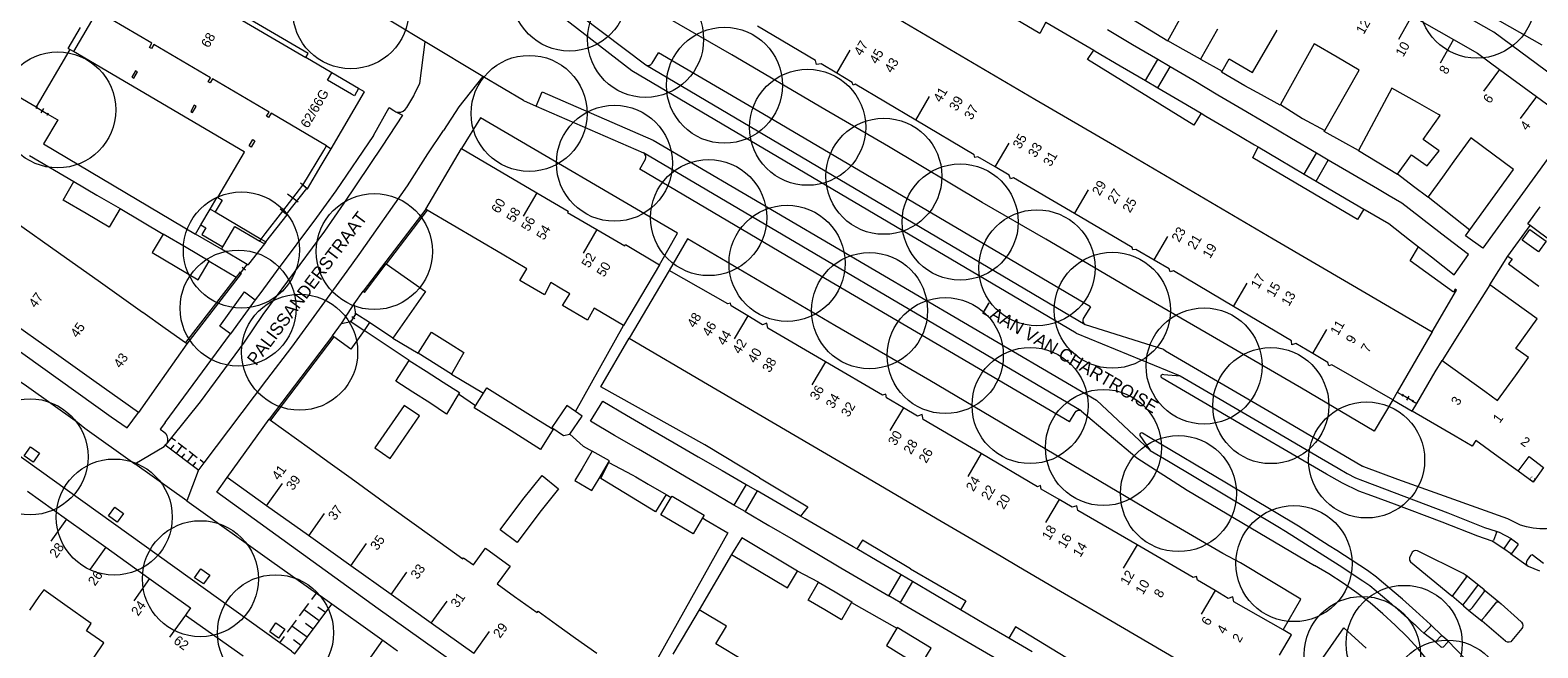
# Model space of a CAD drawing. Header units: metres. Extents: x 134994 to 136506, y 457393 to 459006.
# Tile 30 of 171: x 135553 to 135719, y 457507 to 457576. Entities that reach past the tile are written whole.
import ezdxf
from ezdxf.enums import TextEntityAlignment as Align

# ---------------------------------------------------------------- set-up
doc = ezdxf.new("R2010")
doc.units = ezdxf.units.M
for name, color, linetype, lineweight in [('B-WE-GR-BOOM-S', 250, 'Continuous', 13), ('B-WE-KG_BEBOUWING', 251, 'Continuous', 20), ('B-WE-KG_BEBOUWING TUSSENMUUR', 251, 'Continuous', 5), ('B-WE-KG_HUISNR', 251, 'Continuous', 5), ('B-WE-KG_ONDERGROND_REST', 251, 'Continuous', 5), ('B-WE-KG_STRAATNAAM', 251, 'Continuous', 5)]:
    doc.layers.add(name, color=color, linetype=linetype, lineweight=lineweight)
doc.styles.add('Styledgn000', font='dgn000.shx')

# ---------------------------------------------------------------- blocks, each defined once
blk = doc.blocks.new('SGR-BOOM_02')
blk.add_circle((0, 0), 6.4)

msp = doc.modelspace()

# ---------------------------------------------------------------- linework, layer by layer
at = {"layer": 'B-WE-KG_BEBOUWING', "flags": 128}
for points in [[(135571.81, 457554.05), (135572.36, 457553.73), (135571.92, 457552.98), (135574.22, 457551.64), (135575.29, 457553.43), (135575.56, 457553.88), (135578.29, 457552.27), (135578.82, 457551.96), (135577.05, 457549.7), (135577, 457549.62), (135576.9, 457549.67), (135574.06, 457551.36), (135571.22, 457553.04), (135571.81, 457554.05), (135572.83, 457555.79), (135573.37, 457555.47), (135578.45, 457552.48), (135578.98, 457552.17), (135581.32, 457555.17), (135581.25, 457555.22), (135583.49, 457558.06), (135583.54, 457558.03), (135583.56, 457558.03), (135585.06, 457560.59), (135586.16, 457562.45), (135589.83, 457568.72), (135589.2, 457569.09), (135588.73, 457568.27), (135588.4, 457568.46), (135585.76, 457570), (135586.23, 457570.83), (135583.39, 457572.51), (135583.64, 457572.93), (135563.92, 457584.48)], [(135683.9, 457575.63), (135682.02, 457572.33), (135682.02, 457572.32), (135680.13, 457573.37), (135678.44, 457574.33), (135681.82, 457580.5)], [(135570.72, 457579.93), (135583.39, 457572.51)], [(135583.49, 457558.06), (135583.06, 457558.42), (135585.35, 457562.25), (135585.64, 457562.76), (135579.54, 457566.36), (135579.27, 457565.9), (135579.05, 457566.03), (135579.32, 457566.48), (135573.07, 457570.15), (135572.81, 457569.7), (135572.6, 457569.83), (135572.86, 457570.27), (135566.6, 457573.94), (135566.34, 457573.5), (135566.13, 457573.62), (135566.39, 457574.07), (135560.35, 457577.6), (135557.74, 457573.16), (135557.36, 457573.37), (135557.33, 457573.39), (135557.15, 457573.49), (135558.52, 457575.82)], [(135646.26, 457578.19), (135655.02, 457573.05), (135663.77, 457567.92), (135672.54, 457562.79), (135681.3, 457557.65), (135690.05, 457552.52), (135698.81, 457547.39), (135707.59, 457542.24), (135703.71, 457535.59), (135703.23, 457534.76), (135696.52, 457538.63), (135696.18, 457538.52), (135696.08, 457538.89), (135694.41, 457539.88), (135692.56, 457540.98), (135692.1, 457540.84), (135692.08, 457541.27), (135685.67, 457545.05), (135679.05, 457548.97), (135678.69, 457548.86), (135678.58, 457549.22), (135676.91, 457550.17), (135674.89, 457551.32), (135674.57, 457551.28), (135674.48, 457551.55), (135668.14, 457555.29), (135661.42, 457559.25), (135661.09, 457559.14), (135660.95, 457559.53), (135659.39, 457560.44), (135657.47, 457561.55), (135657.13, 457561.49), (135657.08, 457561.78), (135650.64, 457565.6), (135643.97, 457569.55), (135643.73, 457569.47), (135643.62, 457569.76), (135641.92, 457570.78), (135640.22, 457571.79), (135639.68, 457571.72), (135639.58, 457572.17), (135633.17, 457575.95)], [(135705.34, 457577.09), (135709.93, 457574.48), (135712.59, 457572.97), (135715.01, 457571.2), (135719.08, 457568.21), (135722.94, 457565.37)], [(135664.99, 457576.4), (135667.63, 457574.85), (135670.28, 457573.3), (135670.41, 457573.22), (135673.19, 457571.59), (135675.97, 457569.96), (135677.33, 457569.17), (135679.97, 457567.61), (135682.11, 457566.35), (135682.61, 457566.05), (135685.25, 457564.5), (135688, 457562.88), (135688.39, 457562.65), (135690.74, 457561.27), (135693.48, 457559.65), (135694.78, 457558.88), (135697.48, 457557.29), (135700.04, 457555.79), (135700.18, 457555.71), (135702.8, 457554.19), (135705.08, 457552.41), (135706.07, 457551.64), (135707.51, 457550.51), (135710.02, 457548.55), (135711.57, 457550.77), (135709.12, 457552.66), (135706.68, 457554.55), (135706.19, 457554.93), (135704.23, 457556.43), (135702.85, 457557.27), (135701.54, 457558.03), (135698.83, 457559.61), (135696.12, 457561.18), (135694.82, 457561.95), (135692.08, 457563.56), (135689.34, 457565.18), (135686.6, 457566.8), (135683.96, 457568.36), (135681.32, 457569.92), (135678.67, 457571.47), (135677.32, 457572.27), (135674.55, 457573.91), (135671.77, 457575.54)], [(135722.98, 457564.99), (135713.17, 457551.48), (135711.25, 457552.85), (135711.72, 457553.5), (135716.55, 457560.16), (135714.28, 457561.83), (135711.83, 457563.63), (135709.98, 457561.09), (135708.73, 457559.31), (135707.14, 457557.16), (135707.1, 457557.11), (135705.52, 457558.29), (135703.74, 457559.63), (135705.3, 457561.79), (135707.01, 457560.56), (135708.36, 457562.22), (135706.58, 457563.46), (135708.46, 457566.1), (135708.29, 457566.22), (135705.95, 457567.53), (135703.13, 457569.11), (135699.44, 457562.26), (135697.74, 457563.21), (135695.68, 457564.36), (135695.73, 457564.44), (135699.54, 457571.12), (135697.11, 457572.53), (135694.56, 457574), (135690.86, 457567.32), (135690.82, 457567.26), (135688.76, 457568.39), (135686.93, 457569.39), (135684.36, 457570.88), (135684.43, 457571), (135685.2, 457572.35), (135687.78, 457570.86), (135690.48, 457575.53)], [(135573.66, 457557.05), (135576.61, 457562.08), (135576.59, 457562.11), (135557.74, 457573.16)], [(135585.64, 457562.76), (135586.16, 457562.45)], [(135572.83, 457555.79), (135573.6, 457557.09), (135573.66, 457557.05), (135574.14, 457556.77), (135573.37, 457555.47)], [(135578.29, 457552.27), (135578.45, 457552.48), (135578.9, 457553.06), (135580.83, 457555.55), (135581.25, 457555.22)], [(135723.76, 457549.99), (135718.39, 457553.97), (135718.11, 457554.18), (135719.49, 457556.04)], [(135551.44, 457554.32), (135556.09, 457551.02), (135560.73, 457547.72), (135565.38, 457544.42), (135565.39, 457544.41), (135567.88, 457542.65), (135570.1, 457541.07), (135570.27, 457540.95), (135566.82, 457536.08), (135564.91, 457533.37), (135560.01, 457536.85), (135555.36, 457540.16), (135550.71, 457543.46)], [(135719.32, 457551.07), (135717.52, 457552.35), (135718.35, 457553.53), (135720.15, 457552.24), (135719.32, 457551.07)], [(135574.06, 457551.36), (135574.22, 457551.64)], [(135717.06, 457526.88), (135718.27, 457528.5), (135719.87, 457527.28), (135718.7, 457525.68), (135717.06, 457526.88), (135714.86, 457528.49), (135712.4, 457530.28), (135711.99, 457529.65), (135710.11, 457530.75), (135705.36, 457533.51), (135705.87, 457534.37), (135707.9, 457537.85), (135708.68, 457539.09), (135713.38, 457535.71), (135714.79, 457534.69), (135716.76, 457537.42), (135718.2, 457539.42), (135716.82, 457540.42), (135719.17, 457543.69), (135713.95, 457547.45), (135715.94, 457550.61), (135716.39, 457550.27), (135716.01, 457549.75), (135719.33, 457547.28)], [(135590.39, 457543.27), (135588.89, 457544.25), (135588.7, 457545.33), (135589.69, 457546.73), (135589.85, 457546.61), (135592.25, 457549.75), (135596.58, 457546.7), (135592.97, 457541.57), (135590.39, 457543.27), (135589.8, 457542.42), (135588.33, 457540.33), (135586.47, 457541.71), (135586.31, 457541.83), (135587.3, 457543.17), (135588.34, 457543.41), (135589.8, 457542.42)], [(135690.73, 457506.62), (135692.07, 457508.84), (135691.14, 457509.38), (135685.71, 457512.5), (135685.6, 457513.03), (135685.1, 457512.86), (135683.64, 457513.73), (135681.69, 457514.89), (135681.6, 457515.27), (135681.23, 457515.16), (135675.04, 457518.76), (135668.5, 457522.55), (135668.39, 457523.08), (135667.89, 457522.92), (135666.43, 457523.77), (135664.48, 457524.92), (135664.39, 457525.31), (135664.04, 457525.18), (135657.85, 457528.83), (135651.44, 457532.6), (135651.33, 457533.13), (135650.83, 457532.96), (135649.27, 457533.89), (135647.41, 457534.99), (135647.33, 457535.37), (135646.95, 457535.26), (135640.68, 457538.94), (135634.33, 457542.67), (135634.22, 457543.2), (135633.72, 457543.03), (135632.11, 457544.01), (135630.29, 457545.11), (135630.22, 457545.43), (135629.91, 457545.34), (135623.45, 457549.03), (135619.03, 457541.54), (135627.67, 457536.48), (135636.26, 457531.45), (135644.86, 457526.41), (135653.45, 457521.38), (135660.04, 457517.52), (135661.98, 457516.38), (135666.61, 457513.67), (135670.64, 457511.31), (135679.24, 457506.27)], [(135587.3, 457543.17), (135588.7, 457545.33)], [(135590.98, 457529.46), (135592.67, 457528.3), (135595.91, 457532.99), (135594.23, 457534.15), (135590.98, 457529.46)], [(135601.89, 457506.78), (135597.2, 457510.13), (135592.77, 457513.29), (135588.34, 457516.45), (135583.67, 457519.78), (135579.05, 457523.08), (135574.7, 457526.18), (135579.33, 457532.64), (135579.49, 457532.52), (135583.78, 457529.42), (135586.06, 457527.78), (135588.36, 457526.12), (135592.87, 457522.86), (135597.28, 457519.67), (135600.67, 457517.22), (135600.76, 457517.35), (135601.86, 457516.56), (135603.18, 457518.39), (135605.89, 457516.43), (135604.48, 457514.47), (135606.39, 457513.09), (135608.89, 457511.29), (135609, 457511.44), (135611.01, 457510), (135613.11, 457508.47), (135615.45, 457506.81)], [(135552.67, 457524.7), (135556.98, 457521.61), (135561.32, 457518.51), (135566.07, 457515.1), (135570.64, 457511.83), (135570.11, 457511.01), (135576.46, 457506.53)], [(135663.47, 457506.97), (135660.91, 457508.47), (135658.19, 457510.07), (135655.57, 457511.6), (135652.9, 457513.17), (135650.26, 457514.72), (135649.01, 457515.45), (135646.36, 457517), (135644.13, 457518.31), (135643.72, 457518.55), (135641.08, 457520.09), (135638.43, 457521.63), (135637.94, 457521.92), (135635.79, 457523.17), (135633.14, 457524.71), (135631.81, 457522.44), (135634.45, 457520.89), (135637.1, 457519.34), (135639.74, 457517.8), (135642.38, 457516.25), (135645.02, 457514.7), (135647.66, 457513.15), (135649.01, 457515.45)], [(135560.02, 457506.38), (135561.11, 457507.98), (135559.18, 457509.3), (135559.7, 457510.08), (135556.79, 457512.16), (135554.48, 457513.82), (135553.94, 457513.06), (135552.9, 457511.58)], [(135650.26, 457514.72), (135648.91, 457512.42), (135651.55, 457510.87), (135654.22, 457509.31), (135656.84, 457507.77), (135659.57, 457506.18)], [(135631.64, 457506), (135628.58, 457507.84), (135629.76, 457509.81), (135626.75, 457511.6), (135625.57, 457509.63), (135623.83, 457506.71)]]:
    msp.add_lwpolyline(points, dxfattribs=at)
at = {"layer": 'B-WE-KG_BEBOUWING'}
for points in [[(135675.97, 457569.96), (135677.32, 457572.27)], [(135589.2, 457569.09), (135586.23, 457570.83)], [(135677.33, 457569.17), (135678.67, 457571.47)], [(135693.48, 457559.65), (135694.82, 457561.95)], [(135694.78, 457558.88), (135696.12, 457561.18)], [(135631.92, 457525.42), (135633.14, 457524.71)], [(135631.81, 457522.44), (135630.59, 457523.15)], [(135648.91, 457512.42), (135647.66, 457513.15)]]:
    msp.add_lwpolyline(points, dxfattribs=at)
at = {"layer": 'B-WE-KG_BEBOUWING', "flags": 128}
for points in [[(135564.83, 457570.92), (135564.61, 457571.04), (135564.2, 457570.35), (135564.42, 457570.23)], [(135571.29, 457567.12), (135571.08, 457567.25), (135570.68, 457566.55), (135570.89, 457566.43)], [(135577.75, 457563.32), (135577.35, 457562.63), (135577.13, 457562.76), (135577.54, 457563.45)], [(135600.54, 457562.48), (135608.85, 457557.59), (135612.31, 457555.56), (135612.22, 457555.4), (135615.47, 457553.53), (135618.54, 457551.75), (135618.61, 457551.87), (135622.37, 457549.65), (135618.41, 457542.97), (135615.16, 457544.87), (135614.43, 457543.55), (135611.68, 457545.16), (135612.48, 457546.45), (135611.61, 457546.96), (135610.39, 457547.68), (135609.68, 457546.33), (135606.96, 457547.92), (135607.73, 457549.22), (135605.01, 457550.82), (135596.76, 457555.68), (135596.59, 457555.78)], [(135560.34, 457557.34), (135562.89, 457555.85), (135561.69, 457553.81), (135559.14, 457555.3), (135556.6, 457556.79), (135557.79, 457558.83)], [(135566.43, 457550.99), (135568.97, 457549.49), (135571.51, 457548), (135572.72, 457550.05), (135570.18, 457551.55), (135567.64, 457553.04)], [(135595.76, 457539.92), (135597.22, 457542.23), (135599.29, 457540.93), (135600.8, 457539.98), (135599.43, 457537.6)], [(135599.34, 457533.92), (135598.89, 457533.17), (135597.06, 457534.42), (135595.19, 457535.61), (135593.31, 457536.81), (135594.78, 457539.11), (135596.66, 457537.91), (135598.53, 457536.72), (135600.32, 457535.57), (135600.21, 457535.39), (135600.03, 457535.09)], [(135602.96, 457535.5), (135603.33, 457536.09), (135605.69, 457534.62), (135606.99, 457533.8), (135609.04, 457532.53), (135610.65, 457531.52), (135609.26, 457529.29), (135605.6, 457531.58), (135601.94, 457533.86), (135602.08, 457534.09)], [(135612.49, 457530.96), (135613.85, 457532.97), (135613.12, 457533.46), (135612.14, 457534.13), (135610.5, 457531.7), (135611.8, 457530.82)], [(135630.59, 457523.15), (135627.96, 457524.69), (135625.32, 457526.23), (135622.69, 457527.77), (135620.06, 457529.31), (135617.43, 457530.84), (135614.78, 457532.4), (135616.11, 457534.6), (135618.74, 457533.07), (135621.37, 457531.54), (135624, 457530.02), (135626.64, 457528.48), (135629.28, 457526.95), (135631.92, 457525.42)], [(135615.71, 457526.09), (135616.86, 457528.03), (135614.95, 457529.1), (135613.83, 457527.2), (135613.05, 457525.87), (135614.93, 457524.76)], [(135623.11, 457524.32), (135621.95, 457522.41), (135619.95, 457523.62), (135618.61, 457524.43), (135615.9, 457526.07), (135616.78, 457527.83), (135619.35, 457526.5), (135619.77, 457526.26), (135621.13, 457525.47)], [(135609.18, 457522.38), (135606.69, 457519.02), (135604.82, 457520.41), (135607.32, 457523.76), (135609.43, 457526.41), (135611.25, 457524.96)], [(135627.12, 457521.74), (135626.08, 457519.98), (135622.54, 457522.09), (135623.66, 457523.97), (135623.76, 457524.13), (135627.29, 457522.03)], [(135630.33, 457517.69), (135636.49, 457514.01), (135637.6, 457515.88), (135631.45, 457519.54)], [(135641.76, 457513.57), (135643.6, 457512.48), (135643.56, 457512.42), (135642.43, 457510.51), (135640.6, 457511.6), (135638.76, 457512.68), (135639.92, 457514.65)], [(135648.55, 457509.58), (135647.39, 457507.68), (135649.25, 457506.54), (135651.11, 457505.4), (135652.32, 457507.37), (135650.46, 457508.51), (135648.6, 457509.65)]]:
    msp.add_lwpolyline(points, close=True, dxfattribs=at)
at = {"layer": 'B-WE-KG_BEBOUWING'}
msp.add_lwpolyline([(135578.82, 457551.96), (135578.98, 457552.17)], close=True, dxfattribs=at)
at = {"layer": 'B-WE-KG_BEBOUWING TUSSENMUUR'}
for p, q in [((135705.34, 457577.09), (135703.86, 457574.48)), ((135709.93, 457574.48), (135708.45, 457571.87)), ((135641.92, 457570.78), (135643.41, 457573.33)), ((135715.01, 457571.2), (135713.23, 457568.78)), ((135650.64, 457565.6), (135652.16, 457568.19)), ((135719.08, 457568.21), (135717.3, 457565.79)), ((135659.39, 457560.44), (135660.92, 457563.05)), ((135608.85, 457557.59), (135607.33, 457555.01)), ((135668.16, 457555.33), (135669.68, 457557.91)), ((135615.47, 457553.53), (135613.95, 457550.94)), ((135676.91, 457550.19), (135678.43, 457552.78)), ((135685.67, 457545.05), (135687.19, 457547.64)), ((135632.11, 457544.01), (135630.61, 457541.48)), ((135694.44, 457539.93), (135695.95, 457542.5)), ((135640.68, 457538.94), (135639.19, 457536.42)), ((135649.27, 457533.89), (135647.77, 457531.36)), ((135657.85, 457528.83), (135656.36, 457526.3)), ((135579.05, 457523.08), (135580.79, 457525.52)), ((135666.43, 457523.77), (135664.94, 457521.24)), ((135583.69, 457519.77), (135585.43, 457522.21)), ((135556.98, 457521.61), (135555.24, 457519.18)), ((135588.34, 457516.45), (135590.08, 457518.9)), ((135675.04, 457518.77), (135673.52, 457516.18)), ((135561.32, 457518.51), (135559.58, 457516.07)), ((135592.77, 457513.29), (135594.51, 457515.74)), ((135566.15, 457515.05), (135564.4, 457512.61)), ((135683.64, 457513.73), (135682.1, 457511.12)), ((135597.2, 457510.13), (135598.95, 457512.57)), ((135570.11, 457511.01), (135568.36, 457508.57)), ((135601.89, 457506.78), (135603.64, 457509.23))]:
    msp.add_line(p, q, dxfattribs=at)
at = {"layer": 'B-WE-KG_ONDERGROND_REST'}
for p, q in [((135673.52, 457577.37), (135678.44, 457574.33)), ((135602.9, 457570.41), (135596.52, 457574.22)), ((135557.36, 457573.37), (135553.63, 457567.05)), ((135621.55, 457571.87), (135622.27, 457573.02)), ((135607.39, 457567.76), (135602.9, 457570.41)), ((135620.85, 457571.71), (135669.31, 457543.07)), ((135553.64, 457566.88), (135553.79, 457567.12)), ((135553.71, 457567), (135554.94, 457566.27)), ((135553.71, 457567), (135554.94, 457566.27)), ((135590.84, 457563.9), (135592.56, 457566.99)), ((135592.56, 457566.99), (135593.07, 457566.66)), ((135554.18, 457566.39), (135554.47, 457566.88)), ((135554.86, 457566.15), (135555.01, 457566.39)), ((135668.86, 457533.54), (135620.61, 457561.99)), ((135699.44, 457562.26), (135703.74, 457559.63)), ((135552.91, 457561.71), (135557.79, 457558.83)), ((135583.35, 457558.2), (135582.77, 457558.65)), ((135580.83, 457555.55), (135583.06, 457558.42)), ((135580.83, 457555.55), (135583.06, 457558.42)), ((135582.52, 457556.54), (135581.37, 457557.43)), ((135707.14, 457557.16), (135711.72, 457553.5)), ((135562.89, 457555.85), (135567.64, 457553.04)), ((135581.12, 457555.33), (135580.54, 457555.77)), ((135596.59, 457555.78), (135589.69, 457546.73)), ((135596.76, 457555.68), (135592.25, 457549.75)), ((135715.94, 457550.61), (135718.39, 457553.97)), ((135576.25, 457548.67), (135570.27, 457540.95)), ((135572.72, 457550.05), (135575.69, 457548.3)), ((135576.25, 457548.67), (135576.07, 457548.82)), ((135576.16, 457548.74), (135576.9, 457549.67)), ((135576.16, 457548.74), (135576.9, 457549.67)), ((135576.72, 457549.06), (135576.35, 457549.36)), ((135577, 457549.6), (135576.81, 457549.75)), ((135713.95, 457547.45), (135710.6, 457542.13)), ((135578.65, 457544.15), (135576.56, 457541.11)), ((135588.88, 457544.26), (135588.32, 457543.41)), ((135588.89, 457544.25), (135588.34, 457543.41)), ((135588.43, 457543.95), (135588.77, 457543.72)), ((135588.79, 457544.32), (135588.96, 457544.21)), ((135567.85, 457532.24), (135575.08, 457542.03)), ((135588.24, 457543.46), (135588.41, 457543.35)), ((135594.78, 457539.11), (135589.8, 457542.42)), ((135613.12, 457533.46), (135618.41, 457542.97)), ((135668.33, 457542.11), (135679.78, 457537.42)), ((135586.31, 457541.83), (135579.33, 457532.64)), ((135586.47, 457541.71), (135579.49, 457532.52)), ((135592.97, 457541.57), (135595.76, 457539.92)), ((135599.43, 457537.6), (135602.96, 457535.5)), ((135677.98, 457537.55), (135679.78, 457537.42)), ((135703.71, 457535.59), (135704.3, 457535.26)), ((135704.37, 457535.37), (135704.24, 457535.15)), ((135670.58, 457534.71), (135676.5, 457529.17)), ((135703.23, 457534.76), (135705.36, 457533.51)), ((135705.43, 457534.62), (135704.3, 457535.26)), ((135705.43, 457534.62), (135704.3, 457535.26)), ((135704.99, 457535.17), (135704.74, 457534.72)), ((135705.49, 457534.73), (135705.36, 457534.51)), ((135705.43, 457534.62), (135705.87, 457534.37)), ((135558.99, 457531.65), (135564.52, 457527.7)), ((135568.54, 457530.62), (135568.99, 457530.27)), ((135675.34, 457530.82), (135676.5, 457529.17)), ((135567.85, 457529.8), (135571.56, 457527.02)), ((135568.5, 457529.31), (135568.84, 457529.75)), ((135569.11, 457528.85), (135569.75, 457529.68)), ((135569.3, 457530.03), (135570.2, 457529.33)), ((135569.72, 457528.39), (135570.05, 457528.82)), ((135570.33, 457527.93), (135570.96, 457528.74)), ((135570.51, 457529.09), (135571.41, 457528.39)), ((135570.27, 457523.63), (135564.52, 457527.7)), ((135570.95, 457527.48), (135571.26, 457527.88)), ((135571.72, 457528.16), (135572.17, 457527.81)), ((135571.5, 457526.94), (135570.27, 457523.63)), ((135717.33, 457520.94), (135715.93, 457521.65)), ((135714.63, 457520.27), (135714.95, 457520.16)), ((135714.95, 457520.16), (135716.29, 457519.47)), ((135716.37, 457519.38), (135716.29, 457519.47)), ((135630.33, 457517.69), (135626.75, 457511.6)), ((135705.37, 457517.97), (135705.07, 457517.33)), ((135716.23, 457517.82), (135718.15, 457516.4)), ((135639.92, 457514.65), (135637.6, 457515.88)), ((135705.19, 457516.91), (135709.75, 457513.16)), ((135712.71, 457514.29), (135711.33, 457515.38)), ((135718.15, 457516.4), (135719.42, 457515.92)), ((135713.31, 457513.82), (135714.92, 457512.48)), ((135582.69, 457510.94), (135583.7, 457512.29)), ((135584.03, 457512.74), (135584.54, 457513.43)), ((135592.27, 457507.93), (135584.94, 457513.14)), ((135643.56, 457512.42), (135648.55, 457509.58)), ((135711.04, 457512.03), (135709.75, 457513.16)), ((135581.35, 457509.13), (135582.36, 457510.48)), ((135584.86, 457510.38), (135583.2, 457511.61)), ((135585.53, 457511.29), (135584.7, 457511.9)), ((135711.6, 457511.57), (135713.08, 457510.34)), ((135583.51, 457508.57), (135581.85, 457509.8)), ((135584.18, 457509.48), (135583.35, 457510.09)), ((135708.07, 457507.97), (135706.66, 457509.02)), ((135717.46, 457509.53), (135716.37, 457508.22)), ((135580.5, 457507.98), (135581.01, 457508.67)), ((135582.84, 457507.67), (135582.01, 457508.28)), ((135591.83, 457508.25), (135587.85, 457502.66)), ((135709.26, 457508.21), (135711.34, 457506.07))]:
    msp.add_line(p, q, dxfattribs=at)
at = {"layer": 'B-WE-KG_ONDERGROND_REST', "flags": 128}
for points in [[(135724.84, 457567.56), (135714.39, 457575.3), (135678.89, 457595.43), (135672.67, 457599.1), (135669.4, 457600.93), (135663.91, 457604.06), (135663.07, 457604.52), (135661.54, 457605.39), (135660.7, 457605.9), (135655.18, 457609.07), (135651.92, 457610.89), (135646.61, 457613.93), (135645.9, 457614.45), (135644.56, 457615.34), (135638.71, 457619.58), (135635.75, 457621.81), (135622.19, 457631.65), (135611.55, 457639.46), (135609.75, 457637.19)], [(135719.71, 457573.86), (135686.83, 457592.52), (135680.16, 457596.35), (135659.47, 457608.08)], [(135703.23, 457534.76), (135701.17, 457531.3), (135693.17, 457536.05), (135682.67, 457542.15), (135675.66, 457546.2), (135664.97, 457552.47), (135657.96, 457556.52), (135647.62, 457562.71), (135640.61, 457566.76), (135630.34, 457572.79), (135623.33, 457576.84), (135612.85, 457583.09), (135604.75, 457587.78), (135606.79, 457591.27)], [(135664.99, 457576.4), (135664.31, 457575.14), (135652.34, 457582.25), (135653, 457583.44)], [(135668.33, 457542.11), (135619.31, 457571.03), (135608.16, 457579.7), (135608.93, 457580.73)], [(135608.93, 457580.73), (135620.85, 457571.71)], [(135596.52, 457574.22), (135593.11, 457576.28), (135591.67, 457577.14), (135589.61, 457578.41)], [(135594.51, 457566.99), (135595.28, 457568.28), (135595.38, 457568.59), (135595.94, 457569.63), (135596.52, 457574.22)], [(135506.84, 457572.22), (135525.27, 457559.06), (135534.42, 457552.48), (135548.51, 457542.46), (135561.92, 457532.87), (135563.66, 457531.66), (135564.91, 457533.37)], [(135669.89, 457545.02), (135633.77, 457566.28), (135622.27, 457573.02)], [(135682.11, 457566.35), (135681.29, 457565.03), (135669.58, 457572.27), (135670.28, 457573.3)], [(135682.02, 457572.33), (135684.43, 457571)], [(135602.9, 457570.41), (135600.26, 457567.05), (135598.56, 457564.46)], [(135620.85, 457571.71), (135621.03, 457571.64), (135621.23, 457571.64), (135621.41, 457571.72), (135621.55, 457571.87)], [(135608.77, 457567.15), (135609.43, 457568.72), (135621.67, 457563.39), (135670.58, 457534.71)], [(135551.68, 457568.19), (135553.63, 457567.05)], [(135553.63, 457567.05), (135553.71, 457567)], [(135593.3, 457566.53), (135593.58, 457566.47), (135593.85, 457566.49), (135594.11, 457566.59), (135594.34, 457566.76), (135594.5, 457566.98), (135594.51, 457566.99)], [(135607.39, 457567.76), (135608.77, 457567.15)], [(135608.77, 457567.15), (135620.61, 457561.99)], [(135690.86, 457567.32), (135693.28, 457565.78), (135695.73, 457564.44)], [(135554.94, 457566.27), (135555.88, 457565.72), (135556.04, 457565.62), (135554.46, 457562.97), (135571.22, 457553.04)], [(135593.3, 457566.53), (135594.04, 457566.14), (135591.8, 457562.74), (135587.56, 457556.44), (135585.43, 457553.35), (135578.65, 457544.15)], [(135593.07, 457566.66), (135593.3, 457566.53)], [(135622.37, 457549.65), (135624.35, 457553.13), (135602.63, 457565.86), (135600.54, 457562.48)], [(135572.16, 457527.81), (135579.06, 457536.96), (135581.83, 457540.58), (135587.95, 457548.94), (135589.25, 457550.77), (135594.57, 457558.37), (135596.83, 457561.88), (135598.56, 457564.46)], [(135590.84, 457563.9), (135586.68, 457557.81), (135584.57, 457554.87), (135580.1, 457548.91)], [(135620.2, 457560.19), (135620.83, 457561.31), (135620.87, 457561.47), (135620.86, 457561.67), (135620.76, 457561.85), (135620.61, 457561.99)], [(135699.36, 457554.64), (135687.8, 457561.44), (135688.39, 457562.65)], [(135667.59, 457532.35), (135639.61, 457548.72), (135620.2, 457560.19)], [(135700.04, 457555.79), (135699.36, 457554.64)], [(135691.14, 457509.38), (135693.1, 457512.79), (135686.45, 457516.79), (135684.49, 457517.82), (135677.79, 457521.72), (135652.18, 457536.89), (135641.71, 457542.97), (135625.46, 457552.52), (135623.45, 457549.03)], [(135707.59, 457542.24), (135710.28, 457546.85), (135710.11, 457546.96), (135709.92, 457546.62), (135705.17, 457550.09), (135706.07, 457551.64)], [(135576.08, 457548.8), (135575.69, 457548.3)], [(135576.08, 457548.8), (135576.16, 457548.74)], [(135576.16, 457548.74), (135576.9, 457549.67)], [(135576.16, 457548.74), (135576.25, 457548.67)], [(135580.1, 457548.91), (135578.4, 457546.58), (135577.8, 457545.78)], [(135575.69, 457548.3), (135570.1, 457541.07)], [(135575.08, 457542.03), (135573.89, 457542.89), (135576.6, 457546.65), (135577.8, 457545.78)], [(135577.8, 457545.78), (135575.08, 457542.03)], [(135669.89, 457545.02), (135669.11, 457543.73), (135669.05, 457543.54), (135669.07, 457543.35), (135669.17, 457543.18), (135669.31, 457543.07)], [(135669.31, 457543.07), (135677.97, 457540.33), (135678.19, 457540.16), (135690.33, 457533.07), (135699.88, 457527.46)], [(135710.6, 457542.13), (135708.68, 457539.09)], [(135576.56, 457541.11), (135571.73, 457534.55), (135568.57, 457530.6)], [(135633.42, 457526.16), (135627.39, 457529.79), (135615.91, 457536.18), (135619.03, 457541.54)], [(135551, 457537.37), (135552.57, 457536.31), (135558.18, 457532.3), (135558.99, 457531.65)], [(135677.8, 457537.16), (135677.71, 457537.26), (135677.69, 457537.39), (135677.74, 457537.5), (135677.86, 457537.57), (135677.98, 457537.55)], [(135697.68, 457525.57), (135695.94, 457526.56), (135688.34, 457530.99), (135680.37, 457535.65), (135677.8, 457537.16)], [(135679.78, 457537.42), (135689.66, 457531.64), (135695.39, 457528.3), (135697.21, 457527.23)], [(135602.08, 457534.09), (135600.21, 457535.39)], [(135567.85, 457532.24), (135567.69, 457532), (135567.32, 457531.54), (135567.72, 457531.24)], [(135667.59, 457532.35), (135668.21, 457533.36), (135668.33, 457533.51), (135668.5, 457533.6), (135668.69, 457533.61), (135668.86, 457533.54)], [(135668.86, 457533.54), (135668.87, 457533.54), (135668.9, 457533.52)], [(135668.9, 457533.52), (135675.02, 457528.36), (135680.57, 457524.79), (135694.6, 457516.49)], [(135580.5, 457507.98), (135547.17, 457531.85)], [(135567.72, 457531.24), (135567.92, 457531.04), (135568.06, 457530.79), (135568.13, 457530.51), (135568.12, 457530.22), (135568.03, 457529.95), (135567.97, 457529.86)], [(135568.57, 457530.6), (135567.97, 457529.86)], [(135612.49, 457530.96), (135613.96, 457529.66), (135614.95, 457529.1)], [(135675.64, 457531.09), (135675.51, 457531.12), (135675.39, 457531.06), (135675.33, 457530.95), (135675.34, 457530.82)], [(135705.76, 457511.46), (135704.3, 457512.78), (135702.01, 457514.74), (135701.43, 457515.21), (135700.43, 457515.93), (135697.05, 457518.13), (135696.22, 457518.66), (135692.85, 457520.84), (135684.91, 457525.57), (135676.5, 457530.57), (135675.64, 457531.09)], [(135552.32, 457528.59), (135553.02, 457529.56), (135553.99, 457528.86), (135553.29, 457527.89), (135552.32, 457528.59)], [(135564.52, 457527.7), (135567.77, 457529.61), (135567.97, 457529.86)], [(135676.5, 457529.17), (135678.49, 457527.99), (135690.56, 457520.78), (135691.4, 457520.26), (135697.34, 457516.53), (135699.93, 457514.81), (135700.7, 457514.29), (135702.8, 457512.51), (135705.52, 457510.08), (135705.64, 457510.01)], [(135571.5, 457526.94), (135572.16, 457527.81)], [(135697.21, 457527.23), (135698.2, 457526.64), (135699.14, 457526.17), (135699.91, 457525.85)], [(135715.93, 457521.65), (135709.44, 457523.94), (135703.8, 457525.99), (135700.06, 457527.37), (135699.88, 457527.46)], [(135627.12, 457521.74), (135627.51, 457521.48), (135629.91, 457520.1), (135622.43, 457506.69), (135619.04, 457500.51), (135616.56, 457501.99), (135612.81, 457496.98), (135608.73, 457499.55), (135604.06, 457502.67), (135591.36, 457511.71), (135573.56, 457524.58), (135574.7, 457526.18)], [(135633.42, 457526.16), (135638.72, 457522.97), (135637.94, 457521.92)], [(135699.48, 457524.69), (135697.68, 457525.57)], [(135699.91, 457525.85), (135709.31, 457522.28), (135713.36, 457520.68)], [(135623.11, 457524.32), (135623.66, 457523.97)], [(135703.43, 457523.25), (135700.93, 457524.19), (135699.48, 457524.69)], [(135561.6, 457521.95), (135562.3, 457522.92), (135563.27, 457522.22), (135562.58, 457521.25), (135561.6, 457521.95)], [(135570.27, 457523.63), (135579.61, 457516.94), (135584.54, 457513.43)], [(135714.21, 457519.17), (135712.62, 457519.74), (135708.67, 457521.25), (135703.43, 457523.25)], [(135713.36, 457520.68), (135714.63, 457520.27)], [(135720.82, 457520.61), (135720.18, 457520.53), (135719.45, 457520.52), (135718.71, 457520.59), (135717.99, 457520.74), (135717.33, 457520.94)], [(135650.06, 457516.13), (135644.76, 457519.3), (135644.13, 457518.31)], [(135714.21, 457519.17), (135714.3, 457519.18), (135714.34, 457519.23)], [(135715.59, 457518.27), (135714.21, 457519.17)], [(135714.69, 457520.14), (135714.34, 457519.23)], [(135714.69, 457520.14), (135714.68, 457520.22), (135714.63, 457520.27)], [(135715.57, 457518.41), (135716.23, 457519.35)], [(135716.23, 457519.35), (135716.3, 457519.39), (135716.37, 457519.38)], [(135716.37, 457519.38), (135717.01, 457518.92)], [(135717.04, 457518.78), (135716.38, 457517.84)], [(135717.01, 457518.92), (135717.06, 457518.85), (135717.04, 457518.78)], [(135705.07, 457517.33), (135705.09, 457517.09), (135705.19, 457516.91)], [(135705.98, 457518.09), (135705.79, 457518.14), (135705.59, 457518.11), (135705.37, 457517.97)], [(135711.33, 457515.38), (135711.01, 457515.59), (135705.98, 457518.09)], [(135715.57, 457518.41), (135715.55, 457518.32), (135715.59, 457518.27)], [(135716.23, 457517.82), (135715.59, 457518.27)], [(135716.38, 457517.84), (135716.3, 457517.8), (135716.23, 457517.82)], [(135718.06, 457517.08), (135717.97, 457516.91), (135717.96, 457516.72), (135718.02, 457516.54), (135718.15, 457516.4)], [(135719.85, 457516.7), (135718.61, 457517.65), (135718.44, 457517.59), (135718.06, 457517.08)], [(135571.1, 457515.14), (135571.8, 457516.12), (135572.78, 457515.42), (135572.08, 457514.45), (135571.1, 457515.14)], [(135650.06, 457516.13), (135656.14, 457512.59), (135655.57, 457511.6)], [(135714.79, 457485.99), (135714.74, 457486.59), (135714.56, 457488.31), (135714.29, 457490.02), (135713.95, 457491.72), (135713.52, 457493.4), (135713.02, 457495.05), (135712.45, 457496.68), (135711.8, 457498.29), (135711.08, 457499.86), (135710.28, 457501.4), (135709.41, 457502.89), (135708.38, 457504.37), (135707.25, 457505.83), (135706.07, 457507.25), (135704.82, 457508.61), (135703.51, 457509.92), (135702.15, 457511.17), (135700.73, 457512.36), (135699.27, 457513.49), (135697.76, 457514.56), (135696.2, 457515.56), (135694.6, 457516.49)], [(135709.75, 457513.16), (135709.94, 457513.24), (135711.36, 457515.2), (135711.33, 457515.38)], [(135712.71, 457514.29), (135712.55, 457514.23), (135711.25, 457512.52), (135711.01, 457512.21), (135711.04, 457512.03)], [(135713.31, 457513.82), (135712.71, 457514.29)], [(135713.34, 457513.64), (135713.31, 457513.82)], [(135581.78, 457507.04), (135582.16, 457506.76), (135586.23, 457512.23)], [(135584.54, 457513.43), (135584.94, 457513.14)], [(135711.6, 457511.57), (135711.79, 457511.62), (135712.01, 457511.87), (135713.34, 457513.64)], [(135713.08, 457510.34), (135713.09, 457510.52), (135713.45, 457510.93), (135714.71, 457512.47)], [(135714.71, 457512.47), (135714.92, 457512.48)], [(135714.92, 457512.48), (135715.2, 457512.26)], [(135715.2, 457512.26), (135716.99, 457510.64), (135717.42, 457510.23)], [(135707.39, 457509.97), (135705.76, 457511.46)], [(135711.04, 457512.03), (135711.6, 457511.57)], [(135579.39, 457509.19), (135580.08, 457510.17), (135581.06, 457509.47), (135580.36, 457508.49), (135579.39, 457509.19)], [(135672.88, 457501.45), (135673.56, 457502.44), (135661.64, 457509.72), (135660.91, 457508.47)], [(135694.14, 457504.27), (135697.84, 457509.6), (135700.3, 457507.37)], [(135705.64, 457510.01), (135706.34, 457509.32), (135706.66, 457509.02)], [(135706.66, 457509.02), (135707.38, 457509.77)], [(135707.38, 457509.77), (135707.42, 457509.87), (135707.39, 457509.97)], [(135708.73, 457508.69), (135707.39, 457509.97)], [(135715.65, 457508.16), (135713.08, 457510.34)], [(135717.42, 457510.23), (135717.53, 457510.07), (135717.58, 457509.87), (135717.54, 457509.67), (135717.46, 457509.53)], [(135580.98, 457507.64), (135580.5, 457507.98)], [(135581.78, 457507.04), (135580.98, 457507.64)], [(135593.5, 457507.05), (135592.27, 457507.93)], [(135708.07, 457507.97), (135708.02, 457508.07), (135708.05, 457508.17), (135708.06, 457508.18)], [(135708.07, 457507.97), (135708.02, 457508.07), (135708.05, 457508.17), (135708.06, 457508.18)], [(135708.53, 457508.68), (135708.06, 457508.18)], [(135708.07, 457507.97), (135708.58, 457507.49)], [(135708.53, 457508.68), (135708.63, 457508.72), (135708.73, 457508.69)], [(135708.79, 457507.49), (135708.69, 457507.45), (135708.59, 457507.48), (135708.58, 457507.49)], [(135709.26, 457508.21), (135708.73, 457508.69)], [(135708.79, 457507.49), (135709.27, 457507.99)], [(135709.26, 457508.21), (135709.31, 457508.11), (135709.28, 457508.01), (135709.27, 457507.99)], [(135716.37, 457508.22), (135716.24, 457508.09), (135716.07, 457508.02), (135715.88, 457508.02), (135715.71, 457508.11), (135715.65, 457508.16)]]:
    msp.add_lwpolyline(points, dxfattribs=at)

# ---------------------------------------------------------------- block references
at = {"layer": 'B-WE-GR-BOOM-S'}
for p in [(135612.46, 457579.61), (135712.51, 457578.83), (135588.33, 457577.66), (135620.84, 457574.51), (135629.54, 457569.45), (135556.01, 457566.73), (135608, 457566.34), (135638.71, 457564.81), (135617.41, 457560.85), (135647.12, 457559.41), (135627.8, 457554.85), (135655.53, 457554.37), (135576.27, 457551.28), (135590.93, 457551.11), (135636.44, 457549.81), (135664, 457549.32), (135575.91, 457544.87), (135645.54, 457544.59), (135672.31, 457544.64), (135582.69, 457540.01), (135653.89, 457539.64), (135682.43, 457538.49), (135663.24, 457534.13), (135689.79, 457534.12), (135671.33, 457529.5), (135552.96, 457528.47), (135700.35, 457528.13), (135679.6, 457524.42), (135562.25, 457521.83), (135692.34, 457516.7), (135571.75, 457515.03), (135580.03, 457509.07), (135704.49, 457507.9), (135699.88, 457506.68), (135709.25, 457501.87)]:
    msp.add_blockref('SGR-BOOM_02', p, dxfattribs=at)

# ---------------------------------------------------------------- texts
at = {"layer": 'B-WE-KG_BEBOUWING', "style": 'Styledgn000'}
msp.add_text('C', height=0.5, rotation=52.9116, dxfattribs=at).set_placement((135718.63, 457526.02), align=Align.MIDDLE_CENTER)
at = {"layer": 'B-WE-KG_HUISNR', "style": 'Styledgn000'}
for s, height, rotation, p in [('68', 1.054, 59.6301, (135573, 457575.11)), ('12', 1.054, 60.4235, (135700.35, 457576.61)), ('10', 1.054, 60.4235, (135704.7, 457574.12)), ('8', 1.05, 60.4235, (135709.12, 457571.5)), ('62/66G', 1.054, 59.6301, (135585.51, 457568.89)), ('6', 1.05, 53.6892, (135713.99, 457568.29)), ('4', 1.05, 53.6892, (135718.08, 457565.32)), ('60', 1.054, 59.5729, (135605, 457556.84)), ('58', 1.054, 59.5729, (135606.66, 457555.86)), ('56', 1.054, 59.5729, (135608.29, 457554.87)), ('54', 1.054, 59.5729, (135609.97, 457553.91)), ('52', 1.054, 59.5729, (135614.95, 457550.84)), ('50', 1.054, 59.5729, (135616.61, 457549.84)), ('48', 1.054, 59.4644, (135626.59, 457544.24)), ('46', 1.054, 59.4644, (135628.26, 457543.27)), ('44', 1.054, 59.4644, (135629.9, 457542.29)), ('42', 1.054, 59.4644, (135631.59, 457541.35)), ('40', 1.054, 59.4644, (135633.26, 457540.34)), ('38', 1.054, 59.4644, (135634.88, 457539.3)), ('36', 1.054, 59.4644, (135640.13, 457536.23)), ('34', 1.054, 59.4644, (135641.88, 457535.32)), ('32', 1.054, 59.4644, (135643.57, 457534.39)), ('30', 1.054, 59.4644, (135648.75, 457531.23)), ('28', 1.054, 59.4644, (135650.46, 457530.28)), ('2', 1.05, 323.7307, (135718.18, 457529.91)), ('26', 1.054, 59.4644, (135652.13, 457529.31)), ('24', 1.054, 59.4644, (135657.34, 457526.19)), ('22', 1.054, 59.4644, (135659.02, 457525.22)), ('20', 1.054, 59.4644, (135660.68, 457524.22)), ('18', 1.054, 59.4644, (135665.73, 457520.81)), ('28', 1.054, 54.3727, (135556.36, 457518.82)), ('16', 1.054, 59.4644, (135667.45, 457519.9)), ('14', 1.054, 59.4644, (135669.13, 457518.94)), ('26', 1.054, 54.3727, (135560.61, 457515.75)), ('12', 1.054, 59.4644, (135674.36, 457515.83)), ('10', 1.054, 59.4644, (135676.03, 457514.81)), ('8', 1.05, 59.4644, (135677.66, 457513.77)), ('24', 1.054, 54.3727, (135565.37, 457512.42)), ('6', 1.05, 59.4644, (135682.9, 457510.71)), ('4', 1.05, 59.4644, (135684.62, 457509.79)), ('2', 1.05, 59.4644, (135686.31, 457508.85)), ('62', 1.054, 323.9861, (135570.28, 457507.5))]:
    msp.add_text(s, height=height, rotation=rotation, dxfattribs=at).set_placement(p, align=Align.MIDDLE_RIGHT)
for s, height, rotation, p in [('47', 1.054, 59.6085, (135644.19, 457572.87)), ('45', 1.054, 59.6143, (135645.9, 457571.97)), ('43', 1.054, 59.6085, (135647.56, 457570.99)), ('41', 1.054, 59.6085, (135652.94, 457567.74)), ('39', 1.054, 59.6143, (135654.69, 457566.78)), ('37', 1.054, 59.6085, (135656.35, 457565.81)), ('35', 1.054, 59.6085, (135661.7, 457562.6)), ('33', 1.054, 59.6143, (135663.39, 457561.65)), ('31', 1.054, 59.6085, (135665.06, 457560.67)), ('29', 1.054, 59.6085, (135670.46, 457557.46)), ('27', 1.054, 59.6143, (135672.15, 457556.54)), ('25', 1.054, 59.6085, (135673.81, 457555.57)), ('23', 1.054, 59.6085, (135679.22, 457552.33)), ('21', 1.054, 59.6143, (135680.97, 457551.5)), ('19', 1.054, 59.6085, (135682.64, 457550.53)), ('17', 1.054, 59.6085, (135687.97, 457547.19)), ('15', 1.054, 59.6143, (135689.67, 457546.25)), ('47', 1.054, 54.4917, (135553.15, 457545.13)), ('13', 1.054, 59.6085, (135691.33, 457545.27)), ('45', 1.054, 54.4917, (135557.75, 457541.83)), ('11', 1.054, 59.6085, (135696.73, 457542.05)), ('9', 1.05, 59.6143, (135698.44, 457541.12)), ('7', 1.05, 59.6085, (135700.1, 457540.14)), ('43', 1.054, 54.4917, (135562.51, 457538.47)), ('3', 1.05, 59.7841, (135710.04, 457534.32)), ('1', 1.05, 53.8618, (135714.6, 457532.42)), ('41', 1.054, 54.497, (135579.96, 457526.12)), ('39', 1.054, 54.497, (135581.53, 457525)), ('37', 1.054, 54.497, (135586.17, 457521.69)), ('35', 1.054, 54.497, (135590.82, 457518.38)), ('33', 1.054, 54.497, (135595.27, 457515.2)), ('31', 1.054, 54.497, (135599.68, 457512.05)), ('29', 1.054, 54.497, (135604.37, 457508.71))]:
    msp.add_text(s, height=height, rotation=rotation, dxfattribs=at).set_placement(p, align=Align.MIDDLE_LEFT)
at = {"layer": 'B-WE-KG_STRAATNAAM', "style": 'Styledgn000'}
for s, rotation, p in [('PALISSANDERSTRAAT', 53.0281, (135577.9, 457538.44)), ('LAAN VAN CHARTROISE', 329.5709, (135657.8, 457544.38))]:
    msp.add_text(s, height=1.4, rotation=rotation, dxfattribs=at).set_placement(p)

doc.saveas('drawing.dxf')
